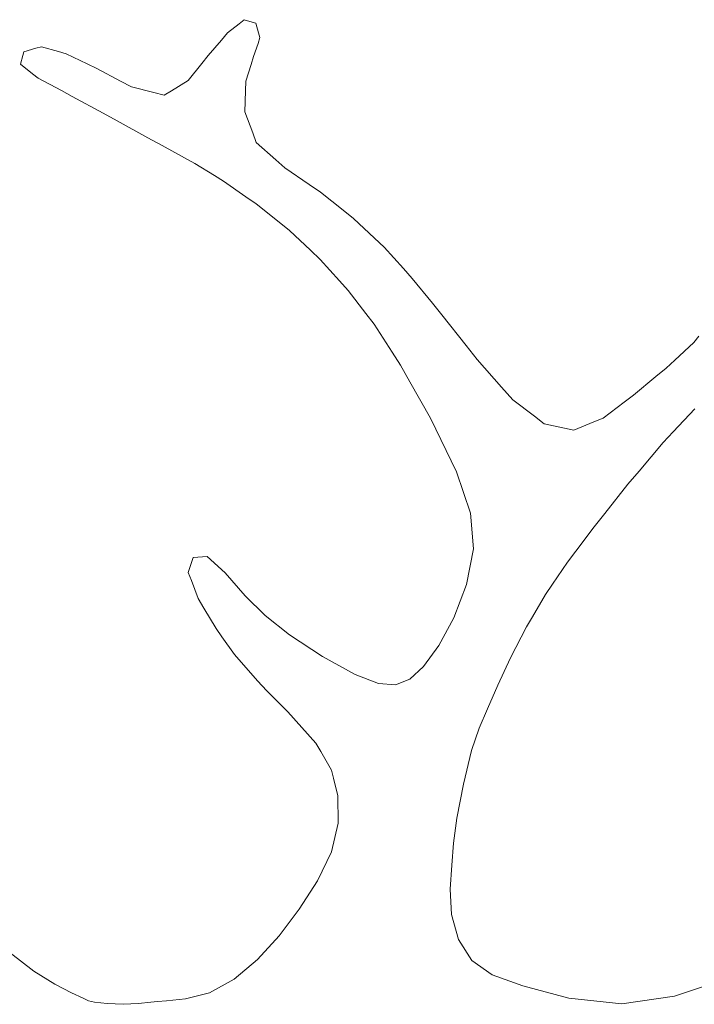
# Model space of a CAD drawing. Header units: millimetres. Extents: x -428 to -256, y 147 to 288.
# Tile 3 of 4: x -352 to -307, y 222 to 287. Entities that reach past the tile are written whole.
import ezdxf

# ---------------------------------------------------------------- set-up
doc = ezdxf.new("R2010")
doc.units = ezdxf.units.MM
doc.header["$MEASUREMENT"] = 0

msp = doc.modelspace()

# ---------------------------------------------------------------- linework, layer by layer
at = {"lineweight": 9}
for points in [[(-337.2605, 286.4916), (-337.2605, 286.4916), (-336.9154, 286.7666), (-336.9154, 286.7666)], [(-336.9154, 286.7666), (-336.9154, 286.7666), (-336.9154, 286.7666), (-336.9154, 286.7666)], [(-336.9154, 286.7666), (-336.9154, 286.7666), (-336.3914, 286.6126), (-336.3914, 286.6126)], [(-338.0124, 285.8946), (-338.0124, 285.8946), (-337.2605, 286.4916), (-337.2605, 286.4916)], [(-337.2605, 286.4916), (-337.2605, 286.4916), (-337.2605, 286.4916), (-337.2605, 286.4916)], [(-336.3914, 286.6126), (-336.3914, 286.6126), (-336.1515, 286.5416), (-336.1515, 286.5416)], [(-336.1515, 286.5416), (-336.1515, 286.5416), (-335.9734, 285.8976), (-335.9734, 285.8976)], [(-339.2914, 284.3986), (-339.2914, 284.3986), (-338.4144, 285.4236), (-338.4144, 285.4236)], [(-338.4144, 285.4236), (-338.4144, 285.4236), (-338.0124, 285.8946), (-338.0124, 285.8946)], [(-338.4144, 285.4236), (-338.4144, 285.4236), (-338.4144, 285.4236), (-338.4144, 285.4236)], [(-338.0124, 285.8946), (-338.0124, 285.8946), (-338.0124, 285.8946), (-338.0124, 285.8946)], [(-335.8894, 285.6036), (-335.8894, 285.6036), (-336.0114, 285.2056), (-336.0114, 285.2056)], [(-335.9734, 285.8976), (-335.9734, 285.8976), (-335.8894, 285.6036), (-335.8894, 285.6036)], [(-335.8894, 285.6036), (-335.8894, 285.6036), (-335.8894, 285.6036), (-335.8894, 285.6036)], [(-351.4453, 284.6506), (-351.4453, 284.6506), (-350.6503, 284.8826), (-350.6503, 284.8826)], [(-350.6503, 284.8826), (-350.6503, 284.8826), (-350.2854, 284.9886), (-350.2854, 284.9886)], [(-350.2854, 284.9886), (-350.2854, 284.9886), (-349.1634, 284.6686), (-349.1634, 284.6686)], [(-336.0114, 285.2056), (-336.0114, 285.2056), (-336.2994, 284.3346), (-336.2994, 284.3346)], [(-336.0114, 285.2056), (-336.0114, 285.2056), (-336.0114, 285.2056), (-336.0114, 285.2056)], [(-351.6704, 283.8466), (-351.6704, 283.8466), (-351.5164, 284.3976), (-351.5164, 284.3976)], [(-351.5164, 284.3976), (-351.5164, 284.3976), (-351.4453, 284.6506), (-351.4453, 284.6506)], [(-349.1634, 284.6686), (-349.1634, 284.6686), (-348.6484, 284.5215), (-348.6484, 284.5215)], [(-348.6484, 284.5215), (-348.6484, 284.5215), (-347.2704, 283.8496), (-347.2704, 283.8496)], [(-339.7044, 283.8806), (-339.7044, 283.8806), (-339.2914, 284.3986), (-339.2914, 284.3986)], [(-339.2914, 284.3986), (-339.2914, 284.3986), (-339.2914, 284.3986), (-339.2914, 284.3986)], [(-336.2994, 284.3346), (-336.2994, 284.3346), (-336.4564, 283.8246), (-336.4564, 283.8246)], [(-336.2994, 284.3346), (-336.2994, 284.3346), (-336.2994, 284.3346), (-336.2994, 284.3346)], [(-350.8694, 283.2096), (-350.8694, 283.2096), (-351.6704, 283.8466), (-351.6704, 283.8466)], [(-347.2704, 283.8496), (-347.2704, 283.8496), (-346.6374, 283.5416), (-346.6374, 283.5416)], [(-346.6374, 283.5416), (-346.6374, 283.5416), (-345.0723, 282.7186), (-345.0723, 282.7186)], [(-340.6044, 282.7516), (-340.6044, 282.7516), (-339.7044, 283.8806), (-339.7044, 283.8806)], [(-339.7044, 283.8806), (-339.7044, 283.8806), (-339.7044, 283.8806), (-339.7044, 283.8806)], [(-336.4564, 283.8246), (-336.4564, 283.8246), (-336.8164, 282.7096), (-336.8164, 282.7096)], [(-336.4564, 283.8246), (-336.4564, 283.8246), (-336.4564, 283.8246), (-336.4564, 283.8246)], [(-350.5004, 282.9166), (-350.5004, 282.9166), (-350.8694, 283.2096), (-350.8694, 283.2096)], [(-348.9674, 282.0926), (-348.9674, 282.0926), (-350.5004, 282.9166), (-350.5004, 282.9166)], [(-345.0723, 282.7186), (-345.0723, 282.7186), (-344.3534, 282.3406), (-344.3534, 282.3406)], [(-344.3534, 282.3406), (-344.3534, 282.3406), (-342.8813, 281.9616), (-342.8813, 281.9616)], [(-341.7024, 282.0906), (-341.7024, 282.0906), (-340.6044, 282.7516), (-340.6044, 282.7516)], [(-340.6044, 282.7516), (-340.6044, 282.7516), (-340.6044, 282.7516), (-340.6044, 282.7516)], [(-336.8164, 282.7096), (-336.8164, 282.7096), (-336.8334, 282.0786), (-336.8334, 282.0786)], [(-336.8164, 282.7096), (-336.8164, 282.7096), (-336.8164, 282.7096), (-336.8164, 282.7096)], [(-348.2633, 281.7146), (-348.2633, 281.7146), (-348.9674, 282.0926), (-348.9674, 282.0926)], [(-346.2244, 280.6056), (-346.2244, 280.6056), (-348.2633, 281.7146), (-348.2633, 281.7146)], [(-342.8813, 281.9616), (-342.8813, 281.9616), (-342.2064, 281.7876), (-342.2064, 281.7876)], [(-342.2064, 281.7876), (-342.2064, 281.7876), (-341.7024, 282.0906), (-341.7024, 282.0906)], [(-336.8334, 282.0786), (-336.8334, 282.0786), (-336.8734, 280.7036), (-336.8734, 280.7036)], [(-336.8334, 282.0786), (-336.8334, 282.0786), (-336.8334, 282.0786), (-336.8334, 282.0786)], [(-345.2864, 280.0976), (-345.2864, 280.0976), (-346.2244, 280.6056), (-346.2244, 280.6056)], [(-336.8734, 280.7036), (-336.8734, 280.7036), (-336.3634, 279.3166), (-336.3634, 279.3166)], [(-343.2664, 278.9896), (-343.2664, 278.9896), (-345.2864, 280.0976), (-345.2864, 280.0976)], [(-342.3354, 278.4826), (-342.3354, 278.4826), (-343.2664, 278.9896), (-343.2664, 278.9896)], [(-336.3634, 279.3166), (-336.3634, 279.3166), (-336.1314, 278.6796), (-336.1314, 278.6796)], [(-340.8594, 277.6626), (-340.8594, 277.6626), (-342.3354, 278.4826), (-342.3354, 278.4826)], [(-336.1314, 278.6796), (-336.1314, 278.6796), (-334.8424, 277.5286), (-334.8424, 277.5286)], [(-340.1784, 277.2876), (-340.1784, 277.2876), (-340.8594, 277.6626), (-340.8594, 277.6626)], [(-338.8824, 276.4946), (-338.8824, 276.4946), (-340.1784, 277.2876), (-340.1784, 277.2876)], [(-334.8424, 277.5286), (-334.8424, 277.5286), (-334.2534, 276.9996), (-334.2534, 276.9996)], [(-334.2534, 276.9996), (-334.2534, 276.9996), (-332.6364, 275.9136), (-332.6364, 275.9136)], [(-338.2854, 276.1316), (-338.2854, 276.1316), (-338.8824, 276.4946), (-338.8824, 276.4946)], [(-336.8074, 275.1036), (-336.8074, 275.1036), (-338.2854, 276.1316), (-338.2854, 276.1316)], [(-332.6364, 275.9136), (-332.6364, 275.9136), (-331.8964, 275.4146), (-331.8964, 275.4146)], [(-336.1294, 274.6326), (-336.1294, 274.6326), (-336.8074, 275.1036), (-336.8074, 275.1036)], [(-331.8964, 275.4146), (-331.8964, 275.4146), (-330.4014, 274.2226), (-330.4014, 274.2226)], [(-334.6214, 273.4336), (-334.6214, 273.4336), (-336.1294, 274.6326), (-336.1294, 274.6326)], [(-330.4014, 274.2226), (-330.4014, 274.2226), (-329.7174, 273.6746), (-329.7174, 273.6746)], [(-333.9314, 272.8836), (-333.9314, 272.8836), (-334.6214, 273.4336), (-334.6214, 273.4336)], [(-329.7174, 273.6746), (-329.7174, 273.6746), (-328.3364, 272.3766), (-328.3364, 272.3766)], [(-332.5464, 271.5796), (-332.5464, 271.5796), (-333.9314, 272.8836), (-333.9314, 272.8836)], [(-328.3364, 272.3766), (-328.3364, 272.3766), (-327.7054, 271.7796), (-327.7054, 271.7796)], [(-327.7054, 271.7796), (-327.7054, 271.7796), (-326.4324, 270.3756), (-326.4324, 270.3756)], [(-331.9135, 270.9796), (-331.9135, 270.9796), (-332.5464, 271.5796), (-332.5464, 271.5796)], [(-330.6434, 269.5696), (-330.6434, 269.5696), (-331.9135, 270.9796), (-331.9135, 270.9796)], [(-326.4324, 270.3756), (-326.4324, 270.3756), (-325.8504, 269.7306), (-325.8504, 269.7306)], [(-330.0634, 268.9216), (-330.0634, 268.9216), (-330.6434, 269.5696), (-330.6434, 269.5696)], [(-325.8504, 269.7306), (-325.8504, 269.7306), (-324.5074, 268.0856), (-324.5074, 268.0856)], [(-328.9004, 267.4045), (-328.9004, 267.4045), (-330.0634, 268.9216), (-330.0634, 268.9216)], [(-324.5074, 268.0856), (-324.5074, 268.0856), (-323.8924, 267.3306), (-323.8924, 267.3306)], [(-328.3694, 266.7086), (-328.3694, 266.7086), (-328.9004, 267.4045), (-328.9004, 267.4045)], [(-323.8924, 267.3306), (-323.8924, 267.3306), (-322.3024, 265.3126), (-322.3024, 265.3126)], [(-327.1764, 264.8616), (-327.1764, 264.8616), (-328.3694, 266.7086), (-328.3694, 266.7086)], [(-307.2984, 265.5086), (-307.2984, 265.5086), (-306.9704, 265.9126), (-306.9704, 265.9126)], [(-322.3024, 265.3126), (-322.3024, 265.3126), (-321.5755, 264.3856), (-321.5755, 264.3856)], [(-308.5464, 264.3476), (-308.5464, 264.3476), (-307.2984, 265.5086), (-307.2984, 265.5086)], [(-307.2984, 265.5086), (-307.2984, 265.5086), (-307.2984, 265.5086), (-307.2984, 265.5086)], [(-326.6304, 264.0126), (-326.6304, 264.0126), (-327.1764, 264.8616), (-327.1764, 264.8616)], [(-326.0064, 262.9105), (-326.0064, 262.9105), (-326.6304, 264.0126), (-326.6304, 264.0126)], [(-321.5755, 264.3856), (-321.5755, 264.3856), (-319.9594, 262.5576), (-319.9594, 262.5576)], [(-309.1184, 263.8146), (-309.1184, 263.8146), (-308.5464, 264.3476), (-308.5464, 264.3476)], [(-308.5464, 264.3476), (-308.5464, 264.3476), (-308.5464, 264.3476), (-308.5464, 264.3476)], [(-309.7924, 263.2586), (-309.7924, 263.2586), (-309.1184, 263.8146), (-309.1184, 263.8146)], [(-309.1184, 263.8146), (-309.1184, 263.8146), (-309.1184, 263.8146), (-309.1184, 263.8146)], [(-324.6454, 260.5096), (-324.6454, 260.5096), (-326.0064, 262.9105), (-326.0064, 262.9105)], [(-311.2604, 262.0446), (-311.2604, 262.0446), (-309.7924, 263.2586), (-309.7924, 263.2586)], [(-309.7924, 263.2586), (-309.7924, 263.2586), (-309.7924, 263.2586), (-309.7924, 263.2586)], [(-319.9594, 262.5576), (-319.9594, 262.5576), (-319.2194, 261.7185), (-319.2194, 261.7185)], [(-311.8934, 261.5676), (-311.8934, 261.5676), (-311.2604, 262.0446), (-311.2604, 262.0446)], [(-311.2604, 262.0446), (-311.2604, 262.0446), (-311.2604, 262.0446), (-311.2604, 262.0446)], [(-319.2194, 261.7185), (-319.2194, 261.7185), (-317.7974, 260.6456), (-317.7974, 260.6456)], [(-313.2704, 260.5276), (-313.2704, 260.5276), (-311.8934, 261.5676), (-311.8934, 261.5676)], [(-311.8934, 261.5676), (-311.8934, 261.5676), (-311.8934, 261.5676), (-311.8934, 261.5676)], [(-307.2254, 261.1366), (-307.2254, 261.1366), (-308.6544, 259.6216), (-308.6544, 259.6216)], [(-322.9324, 256.9926), (-322.9324, 256.9926), (-324.6454, 260.5096), (-324.6454, 260.5096)], [(-317.7974, 260.6456), (-317.7974, 260.6456), (-317.1454, 260.1526), (-317.1454, 260.1526)], [(-317.1454, 260.1526), (-317.1454, 260.1526), (-315.8194, 259.8686), (-315.8194, 259.8686)], [(-315.2104, 259.7386), (-315.2104, 259.7386), (-313.8804, 260.2795), (-313.8804, 260.2795)], [(-313.8804, 260.2795), (-313.8804, 260.2795), (-313.2704, 260.5276), (-313.2704, 260.5276)], [(-313.8804, 260.2795), (-313.8804, 260.2795), (-313.8804, 260.2795), (-313.8804, 260.2795)], [(-313.2704, 260.5276), (-313.2704, 260.5276), (-313.2704, 260.5276), (-313.2704, 260.5276)], [(-315.8194, 259.8686), (-315.8194, 259.8686), (-315.2104, 259.7386), (-315.2104, 259.7386)], [(-308.6544, 259.6216), (-308.6544, 259.6216), (-309.3094, 258.9276), (-309.3094, 258.9276)], [(-308.6544, 259.6216), (-308.6544, 259.6216), (-308.6544, 259.6216), (-308.6544, 259.6216)], [(-309.3094, 258.9276), (-309.3094, 258.9276), (-310.9044, 257.0306), (-310.9044, 257.0306)], [(-309.3094, 258.9276), (-309.3094, 258.9276), (-309.3094, 258.9276), (-309.3094, 258.9276)], [(-322.0124, 254.2596), (-322.0124, 254.2596), (-322.9324, 256.9926), (-322.9324, 256.9926)], [(-310.9044, 257.0306), (-310.9044, 257.0306), (-311.6364, 256.1716), (-311.6364, 256.1716)], [(-310.9044, 257.0306), (-310.9044, 257.0306), (-310.9044, 257.0306), (-310.9044, 257.0306)], [(-311.6364, 256.1716), (-311.6364, 256.1716), (-313.1584, 254.2436), (-313.1584, 254.2436)], [(-311.6364, 256.1716), (-311.6364, 256.1716), (-311.6364, 256.1716), (-311.6364, 256.1716)], [(-321.8134, 251.9126), (-321.8134, 251.9126), (-322.0124, 254.2596), (-322.0124, 254.2596)], [(-313.1584, 254.2436), (-313.1584, 254.2436), (-313.8574, 253.3716), (-313.8574, 253.3716)], [(-313.1584, 254.2436), (-313.1584, 254.2436), (-313.1584, 254.2436), (-313.1584, 254.2436)], [(-313.8574, 253.3716), (-313.8574, 253.3716), (-315.0694, 251.7666), (-315.0694, 251.7666)], [(-313.8574, 253.3716), (-313.8574, 253.3716), (-313.8574, 253.3716), (-313.8574, 253.3716)], [(-322.2654, 249.5546), (-322.2654, 249.5546), (-321.8134, 251.9126), (-321.8134, 251.9126)], [(-321.8134, 251.9126), (-321.8134, 251.9126), (-321.8134, 251.9126), (-321.8134, 251.9126)], [(-315.0694, 251.7666), (-315.0694, 251.7666), (-315.6254, 251.0346), (-315.6254, 251.0346)], [(-315.0694, 251.7666), (-315.0694, 251.7666), (-315.0694, 251.7666), (-315.0694, 251.7666)], [(-340.6064, 250.3616), (-340.6064, 250.3616), (-340.2914, 251.3506), (-340.2914, 251.3506)], [(-340.2914, 251.3506), (-340.2914, 251.3506), (-339.3614, 251.4075), (-339.3614, 251.4075)], [(-340.2914, 251.3506), (-340.2914, 251.3506), (-340.2914, 251.3506), (-340.2914, 251.3506)], [(-339.3614, 251.4075), (-339.3614, 251.4075), (-339.3614, 251.4075), (-339.3614, 251.4075)], [(-339.3614, 251.4075), (-339.3614, 251.4075), (-338.1774, 250.3416), (-338.1774, 250.3416)], [(-315.6254, 251.0346), (-315.6254, 251.0346), (-316.6164, 249.5826), (-316.6164, 249.5826)], [(-315.6254, 251.0346), (-315.6254, 251.0346), (-315.6254, 251.0346), (-315.6254, 251.0346)], [(-340.3994, 249.8186), (-340.3994, 249.8186), (-340.6064, 250.3616), (-340.6064, 250.3616)], [(-338.1774, 250.3416), (-338.1774, 250.3416), (-336.8634, 248.8206), (-336.8634, 248.8206)], [(-339.9494, 248.6346), (-339.9494, 248.6346), (-340.3994, 249.8186), (-340.3994, 249.8186)], [(-323.1134, 247.3706), (-323.1134, 247.3706), (-322.2654, 249.5546), (-322.2654, 249.5546)], [(-322.2654, 249.5546), (-322.2654, 249.5546), (-322.2654, 249.5546), (-322.2654, 249.5546)], [(-316.6164, 249.5826), (-316.6164, 249.5826), (-317.0714, 248.9156), (-317.0714, 248.9156)], [(-316.6164, 249.5826), (-316.6164, 249.5826), (-316.6164, 249.5826), (-316.6164, 249.5826)], [(-339.5804, 248.0146), (-339.5804, 248.0146), (-339.9494, 248.6346), (-339.9494, 248.6346)], [(-336.8634, 248.8206), (-336.8634, 248.8206), (-335.5444, 247.5126), (-335.5444, 247.5126)], [(-317.0714, 248.9156), (-317.0714, 248.9156), (-317.9304, 247.4446), (-317.9304, 247.4446)], [(-317.0714, 248.9156), (-317.0714, 248.9156), (-317.0714, 248.9156), (-317.0714, 248.9156)], [(-338.7784, 246.6646), (-338.7784, 246.6646), (-339.5804, 248.0146), (-339.5804, 248.0146)], [(-335.5444, 247.5126), (-335.5444, 247.5126), (-333.9364, 246.2396), (-333.9364, 246.2396)], [(-324.1034, 245.5466), (-324.1034, 245.5466), (-323.1134, 247.3706), (-323.1134, 247.3706)], [(-323.1134, 247.3706), (-323.1134, 247.3706), (-323.1134, 247.3706), (-323.1134, 247.3706)], [(-317.9304, 247.4446), (-317.9304, 247.4446), (-318.3244, 246.7696), (-318.3244, 246.7696)], [(-317.9304, 247.4446), (-317.9304, 247.4446), (-317.9304, 247.4446), (-317.9304, 247.4446)], [(-338.3934, 246.1246), (-338.3934, 246.1246), (-338.7784, 246.6646), (-338.7784, 246.6646)], [(-318.3244, 246.7696), (-318.3244, 246.7696), (-319.3744, 244.7296), (-319.3744, 244.7296)], [(-318.3244, 246.7696), (-318.3244, 246.7696), (-318.3244, 246.7696), (-318.3244, 246.7696)], [(-337.5554, 244.9486), (-337.5554, 244.9486), (-338.3934, 246.1246), (-338.3934, 246.1246)], [(-333.9364, 246.2396), (-333.9364, 246.2396), (-331.7584, 244.8236), (-331.7584, 244.8236)], [(-325.1094, 244.1696), (-325.1094, 244.1696), (-324.1034, 245.5466), (-324.1034, 245.5466)], [(-324.1034, 245.5466), (-324.1034, 245.5466), (-324.1034, 245.5466), (-324.1034, 245.5466)], [(-336.0544, 243.2086), (-336.0544, 243.2086), (-337.5554, 244.9486), (-337.5554, 244.9486)], [(-331.7584, 244.8236), (-331.7584, 244.8236), (-329.6044, 243.6326), (-329.6044, 243.6326)], [(-319.3744, 244.7296), (-319.3744, 244.7296), (-320.2114, 242.9246), (-320.2114, 242.9246)], [(-319.3744, 244.7296), (-319.3744, 244.7296), (-319.3744, 244.7296), (-319.3744, 244.7296)], [(-326.0064, 243.3226), (-326.0064, 243.3226), (-325.1094, 244.1696), (-325.1094, 244.1696)], [(-325.1094, 244.1696), (-325.1094, 244.1696), (-325.1094, 244.1696), (-325.1094, 244.1696)], [(-335.4234, 242.5666), (-335.4234, 242.5666), (-336.0544, 243.2086), (-336.0544, 243.2086)], [(-329.6044, 243.6326), (-329.6044, 243.6326), (-328.0714, 243.0376), (-328.0714, 243.0376)], [(-326.9434, 242.9606), (-326.9434, 242.9606), (-326.0064, 243.3226), (-326.0064, 243.3226)], [(-326.0064, 243.3226), (-326.0064, 243.3226), (-326.0064, 243.3226), (-326.0064, 243.3226)], [(-334.0504, 241.1666), (-334.0504, 241.1666), (-335.4234, 242.5666), (-335.4234, 242.5666)], [(-328.0714, 243.0376), (-328.0714, 243.0376), (-326.9434, 242.9606), (-326.9434, 242.9606)], [(-320.2114, 242.9246), (-320.2114, 242.9246), (-320.8824, 241.3776), (-320.8824, 241.3776)], [(-320.2114, 242.9246), (-320.2114, 242.9246), (-320.2114, 242.9246), (-320.2114, 242.9246)], [(-320.8824, 241.3776), (-320.8824, 241.3776), (-321.4334, 240.1076), (-321.4334, 240.1076)], [(-320.8824, 241.3776), (-320.8824, 241.3776), (-320.8824, 241.3776), (-320.8824, 241.3776)], [(-332.2034, 239.1156), (-332.2034, 239.1156), (-334.0504, 241.1666), (-334.0504, 241.1666)], [(-321.4334, 240.1076), (-321.4334, 240.1076), (-321.9394, 238.6206), (-321.9394, 238.6206)], [(-321.4334, 240.1076), (-321.4334, 240.1076), (-321.4334, 240.1076), (-321.4334, 240.1076)], [(-331.8784, 238.5576), (-331.8784, 238.5576), (-332.2034, 239.1156), (-332.2034, 239.1156)], [(-331.1714, 237.3446), (-331.1714, 237.3446), (-331.8784, 238.5576), (-331.8784, 238.5576)], [(-321.9394, 238.6206), (-321.9394, 238.6206), (-322.4784, 236.4205), (-322.4784, 236.4205)], [(-321.9394, 238.6206), (-321.9394, 238.6206), (-321.9394, 238.6206), (-321.9394, 238.6206)], [(-331.0394, 236.8126), (-331.0394, 236.8126), (-331.1714, 237.3446), (-331.1714, 237.3446)], [(-330.7494, 235.6536), (-330.7494, 235.6536), (-331.0394, 236.8126), (-331.0394, 236.8126)], [(-322.4784, 236.4205), (-322.4784, 236.4205), (-322.9185, 234.1666), (-322.9185, 234.1666)], [(-322.4784, 236.4205), (-322.4784, 236.4205), (-322.4784, 236.4205), (-322.4784, 236.4205)], [(-330.7324, 233.8436), (-330.7324, 233.8436), (-330.7494, 235.6536), (-330.7494, 235.6536)], [(-322.9185, 234.1666), (-322.9185, 234.1666), (-323.1294, 232.5186), (-323.1294, 232.5186)], [(-322.9185, 234.1666), (-322.9185, 234.1666), (-322.9185, 234.1666), (-322.9185, 234.1666)], [(-331.1654, 231.9586), (-331.1654, 231.9586), (-330.7324, 233.8436), (-330.7324, 233.8436)], [(-330.7324, 233.8436), (-330.7324, 233.8436), (-330.7324, 233.8436), (-330.7324, 233.8436)], [(-323.1294, 232.5186), (-323.1294, 232.5186), (-323.2314, 231.0876), (-323.2314, 231.0876)], [(-323.1294, 232.5186), (-323.1294, 232.5186), (-323.1294, 232.5186), (-323.1294, 232.5186)], [(-332.0914, 230.0436), (-332.0914, 230.0436), (-331.1654, 231.9586), (-331.1654, 231.9586)], [(-331.1654, 231.9586), (-331.1654, 231.9586), (-331.1654, 231.9586), (-331.1654, 231.9586)], [(-323.2314, 231.0876), (-323.2314, 231.0876), (-323.3454, 229.4906), (-323.3454, 229.4906)], [(-323.2314, 231.0876), (-323.2314, 231.0876), (-323.2314, 231.0876), (-323.2314, 231.0876)], [(-333.3114, 228.1736), (-333.3114, 228.1736), (-332.0914, 230.0436), (-332.0914, 230.0436)], [(-332.0914, 230.0436), (-332.0914, 230.0436), (-332.0914, 230.0436), (-332.0914, 230.0436)], [(-323.3454, 229.4906), (-323.3454, 229.4906), (-323.2694, 227.8246), (-323.2694, 227.8246)], [(-334.6214, 226.4196), (-334.6214, 226.4196), (-333.3114, 228.1736), (-333.3114, 228.1736)], [(-333.3114, 228.1736), (-333.3114, 228.1736), (-333.3114, 228.1736), (-333.3114, 228.1736)], [(-323.2694, 227.8246), (-323.2694, 227.8246), (-322.8004, 226.1885), (-322.8004, 226.1885)], [(-336.0414, 224.8576), (-336.0414, 224.8576), (-334.6214, 226.4196), (-334.6214, 226.4196)], [(-334.6214, 226.4196), (-334.6214, 226.4196), (-334.6214, 226.4196), (-334.6214, 226.4196)], [(-322.8004, 226.1885), (-322.8004, 226.1885), (-321.9155, 224.7966), (-321.9155, 224.7966)], [(-352.3544, 225.2996), (-352.3544, 225.2996), (-350.7764, 224.0846), (-350.7764, 224.0846)], [(-337.5914, 223.5636), (-337.5914, 223.5636), (-336.0414, 224.8576), (-336.0414, 224.8576)], [(-336.0414, 224.8576), (-336.0414, 224.8576), (-336.0414, 224.8576), (-336.0414, 224.8576)], [(-321.9155, 224.7966), (-321.9155, 224.7966), (-320.5914, 223.8636), (-320.5914, 223.8636)], [(-350.7764, 224.0846), (-350.7764, 224.0846), (-349.3984, 223.2396), (-349.3984, 223.2396)], [(-320.5914, 223.8636), (-320.5914, 223.8636), (-318.5554, 223.1266), (-318.5554, 223.1266)], [(-349.3984, 223.2396), (-349.3984, 223.2396), (-348.2934, 222.6606), (-348.2934, 222.6606)], [(-339.1984, 222.6586), (-339.1984, 222.6586), (-337.5914, 223.5636), (-337.5914, 223.5636)], [(-337.5914, 223.5636), (-337.5914, 223.5636), (-337.5914, 223.5636), (-337.5914, 223.5636)], [(-318.5554, 223.1266), (-318.5554, 223.1266), (-315.5374, 222.3246), (-315.5374, 222.3246)], [(-308.5744, 222.4466), (-308.5744, 222.4466), (-305.6084, 223.4466), (-305.6084, 223.4466)], [(-348.2934, 222.6606), (-348.2934, 222.6606), (-347.5294, 222.3076), (-347.5294, 222.3076)], [(-340.7884, 222.2626), (-340.7884, 222.2626), (-339.1984, 222.6586), (-339.1984, 222.6586)], [(-339.1984, 222.6586), (-339.1984, 222.6586), (-339.1984, 222.6586), (-339.1984, 222.6586)], [(-347.5294, 222.3076), (-347.5294, 222.3076), (-347.1734, 222.1436), (-347.1734, 222.1436)], [(-347.1734, 222.1436), (-347.1734, 222.1436), (-346.7914, 222.0646), (-346.7914, 222.0646)], [(-346.7914, 222.0646), (-346.7914, 222.0646), (-345.9464, 221.9665), (-345.9464, 221.9665)], [(-345.9464, 221.9665), (-345.9464, 221.9665), (-344.8924, 221.9126), (-344.8924, 221.9126)], [(-344.8924, 221.9126), (-344.8924, 221.9126), (-343.8844, 221.9665), (-343.8844, 221.9665)], [(-343.8844, 221.9665), (-343.8844, 221.9665), (-343.0793, 222.0526), (-343.0793, 222.0526)], [(-343.0793, 222.0526), (-343.0793, 222.0526), (-342.6343, 222.0976), (-342.6343, 222.0976)], [(-342.6343, 222.0976), (-342.6343, 222.0976), (-342.0414, 222.1506), (-342.0414, 222.1506)], [(-342.0414, 222.1506), (-342.0414, 222.1506), (-340.7884, 222.2626), (-340.7884, 222.2626)], [(-340.7884, 222.2626), (-340.7884, 222.2626), (-340.7884, 222.2626), (-340.7884, 222.2626)], [(-315.5374, 222.3246), (-315.5374, 222.3246), (-312.0414, 221.9376), (-312.0414, 221.9376)], [(-312.0414, 221.9376), (-312.0414, 221.9376), (-308.5744, 222.4466), (-308.5744, 222.4466)], [(-308.5744, 222.4466), (-308.5744, 222.4466), (-308.5744, 222.4466), (-308.5744, 222.4466)]]:
    msp.add_open_spline(points, degree=3, dxfattribs=at)

doc.saveas('drawing.dxf')
